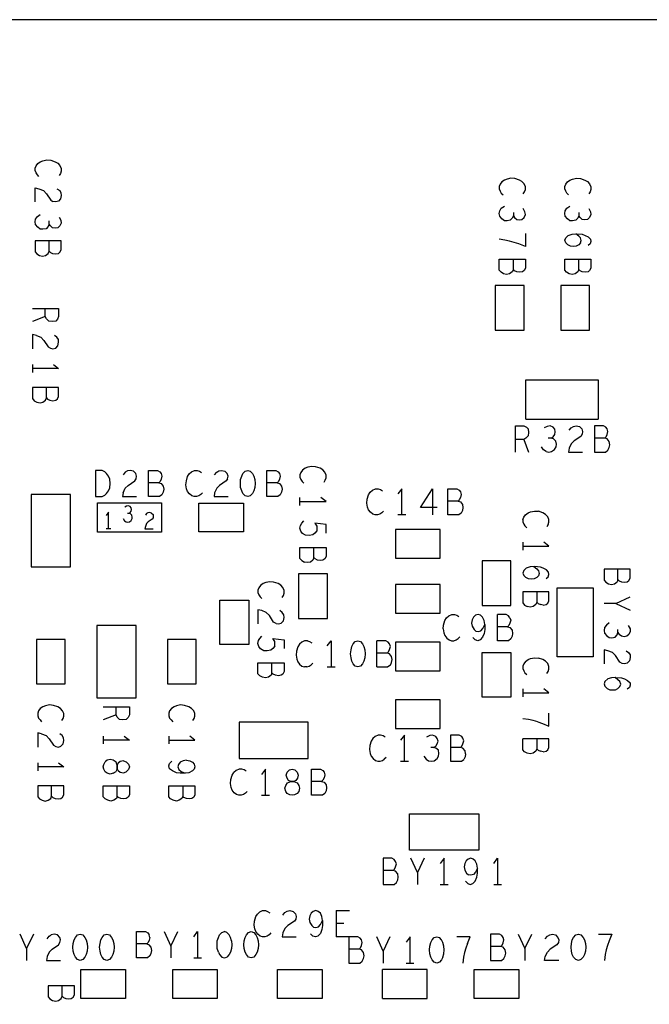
# Model space of a CAD drawing. Extents: x 17.9 to 50.9, y 20.7 to 41.7.
# Tile 6 of 14: x 31.9 to 34.3, y 33 to 36.8. Entities that reach past the tile are written whole.
import ezdxf

# ---------------------------------------------------------------- set-up
doc = ezdxf.new("R2010")
doc.units = 0
doc.layers.add('RVP8-IFD_E_bas', color=2, linetype='CONTINUOUS')

msp = doc.modelspace()

# ---------------------------------------------------------------- linework, layer by layer
at = {"layer": 'RVP8-IFD_E_bas'}
for points in [[(43.934, 28.771), (43.934, 36.771), (25.934, 36.771), (25.934, 36.771)], [(31.989, 36.172), (31.983, 36.179), (31.978, 36.186), (31.974, 36.195), (31.974, 36.204), (31.978, 36.213), (31.984, 36.222), (31.994, 36.229), (32.004, 36.233), (32.019, 36.236), (32.034, 36.235), (32.051, 36.229), (32.061, 36.223), (32.069, 36.214), (32.074, 36.203), (32.074, 36.193), (32.071, 36.184), (32.066, 36.176)], [(33.836, 36.106), (33.841, 36.114), (33.844, 36.123), (33.844, 36.133), (33.839, 36.144), (33.831, 36.153), (33.821, 36.159), (33.804, 36.165), (33.789, 36.166), (33.774, 36.163), (33.764, 36.159), (33.754, 36.152), (33.748, 36.143), (33.744, 36.134), (33.744, 36.125), (33.748, 36.116), (33.752, 36.109), (33.759, 36.102)], [(33.998, 36.116), (33.994, 36.125), (33.994, 36.134), (33.998, 36.143), (34.004, 36.152), (34.014, 36.159), (34.024, 36.163), (34.039, 36.166), (34.054, 36.165), (34.071, 36.159), (34.081, 36.153), (34.089, 36.144), (34.094, 36.133), (34.094, 36.123), (34.091, 36.114), (34.086, 36.106)], [(31.974, 36.076), (31.974, 36.129), (31.989, 36.126), (32.006, 36.119), (32.018, 36.107), (32.034, 36.082), (32.042, 36.077)], [(32.057, 36.126), (32.068, 36.119), (32.072, 36.11), (32.074, 36.1), (32.071, 36.087), (32.063, 36.078), (32.053, 36.076), (32.042, 36.077)], [(34.009, 36.102), (34.002, 36.109), (33.998, 36.116)], [(33.764, 36.004), (33.754, 36.011), (33.746, 36.021), (33.744, 36.031), (33.746, 36.042), (33.752, 36.052), (33.764, 36.06)], [(33.798, 36.035), (33.798, 36.023), (33.794, 36.014), (33.786, 36.006), (33.774, 36.003), (33.764, 36.004)], [(33.798, 36.023), (33.803, 36.016), (33.811, 36.009), (33.821, 36.007), (33.831, 36.009), (33.839, 36.016), (33.844, 36.027), (33.842, 36.038), (33.836, 36.05)], [(33.994, 36.031), (33.996, 36.042), (34.002, 36.052), (34.014, 36.06)], [(34.086, 36.05), (34.092, 36.038), (34.094, 36.027), (34.089, 36.016), (34.081, 36.009), (34.071, 36.007), (34.061, 36.009), (34.053, 36.016), (34.048, 36.023), (34.044, 36.014), (34.036, 36.006), (34.024, 36.003), (34.014, 36.004), (34.004, 36.011), (33.996, 36.021)], [(34.048, 36.035), (34.048, 36.023)], [(32.028, 35.991), (32.024, 35.982), (32.016, 35.973), (32.004, 35.971), (31.994, 35.972), (31.984, 35.979), (31.976, 35.989), (31.974, 35.999), (31.976, 36.01)], [(31.976, 36.01), (31.983, 36.02), (31.994, 36.028)], [(32.066, 36.018), (32.072, 36.006), (32.074, 35.995), (32.069, 35.984), (32.061, 35.977), (32.051, 35.975), (32.041, 35.977), (32.033, 35.984), (32.028, 35.991), (32.028, 36.003)], [(33.996, 36.021), (33.994, 36.031)], [(31.974, 35.927), (31.974, 35.885), (31.981, 35.877), (31.991, 35.871), (32.002, 35.869), (32.014, 35.871), (32.024, 35.879), (32.028, 35.888), (32.028, 35.927)], [(32.028, 35.888), (32.033, 35.883), (32.041, 35.879), (32.053, 35.877), (32.063, 35.879), (32.069, 35.884), (32.074, 35.893), (32.074, 35.927), (31.974, 35.927)], [(33.819, 35.915), (33.801, 35.921), (33.784, 35.926), (33.766, 35.93), (33.744, 35.933)], [(33.844, 35.955), (33.844, 35.905), (33.819, 35.915)], [(34.037, 35.907), (34.026, 35.906), (34.016, 35.907), (34.006, 35.912), (33.998, 35.92), (33.994, 35.929), (33.998, 35.939), (34.007, 35.948), (34.022, 35.953), (34.039, 35.954), (34.061, 35.952), (34.072, 35.948), (34.084, 35.942), (34.092, 35.933), (34.094, 35.924), (34.091, 35.915), (34.083, 35.909)], [(34.054, 35.919), (34.057, 35.928), (34.054, 35.938), (34.048, 35.945), (34.036, 35.954)], [(34.054, 35.919), (34.048, 35.912), (34.037, 35.907)], [(33.798, 35.818), (33.798, 35.857)], [(34.048, 35.818), (34.048, 35.857)], [(31.964, 35.669), (32.064, 35.669), (32.064, 35.638), (32.059, 35.628), (32.053, 35.621), (32.039, 35.619), (32.026, 35.621), (32.018, 35.629), (32.013, 35.638), (31.964, 35.619)], [(32.013, 35.638), (32.013, 35.669)], [(31.964, 35.569), (31.964, 35.515)], [(31.979, 35.566), (31.964, 35.569)], [(31.979, 35.566), (31.996, 35.559), (32.007, 35.547), (32.024, 35.522), (32.033, 35.517), (32.042, 35.515), (32.053, 35.518), (32.061, 35.527), (32.064, 35.54), (32.063, 35.55), (32.057, 35.559), (32.048, 35.566)], [(32.044, 35.455), (32.064, 35.44), (31.964, 35.44)], [(31.964, 35.455), (31.964, 35.425)], [(33.846, 35.246), (33.846, 35.396)], [(33.846, 35.396), (34.122, 35.396), (34.122, 35.246)], [(31.964, 35.367), (31.964, 35.325), (31.971, 35.317), (31.981, 35.312), (31.993, 35.309), (32.004, 35.312), (32.014, 35.319), (32.018, 35.328), (32.018, 35.367)], [(32.018, 35.328), (32.022, 35.323), (32.031, 35.319), (32.042, 35.317), (32.053, 35.319), (32.059, 35.324), (32.064, 35.333), (32.064, 35.367), (31.964, 35.367)], [(33.846, 35.246), (34.122, 35.246)], [(33.806, 35.121), (33.806, 35.221), (33.838, 35.221), (33.848, 35.216), (33.854, 35.209), (33.856, 35.196), (33.854, 35.183), (33.846, 35.174), (33.838, 35.169), (33.806, 35.169)], [(33.942, 35.174), (33.95, 35.179), (33.956, 35.188), (33.958, 35.198), (33.956, 35.208), (33.95, 35.216), (33.938, 35.221), (33.927, 35.219), (33.915, 35.213)], [(34.011, 35.204), (34.019, 35.214), (34.028, 35.219), (34.038, 35.221), (34.05, 35.218), (34.059, 35.209), (34.062, 35.199), (34.061, 35.189), (34.055, 35.181), (34.03, 35.164), (34.019, 35.153), (34.011, 35.136), (34.008, 35.121), (34.062, 35.121)], [(34.147, 35.174), (34.152, 35.179), (34.156, 35.188), (34.159, 35.199), (34.156, 35.209), (34.151, 35.216), (34.142, 35.221), (34.108, 35.221), (34.108, 35.121)], [(33.923, 35.123), (33.934, 35.121), (33.944, 35.123), (33.955, 35.131), (33.961, 35.141), (33.962, 35.151), (33.96, 35.163), (33.951, 35.171), (33.942, 35.174), (33.931, 35.174)], [(34.108, 35.121), (34.15, 35.121), (34.159, 35.128), (34.164, 35.138), (34.166, 35.149), (34.164, 35.161), (34.156, 35.171), (34.147, 35.174), (34.108, 35.174)], [(33.838, 35.169), (33.856, 35.121)], [(33.923, 35.123), (33.913, 35.129), (33.905, 35.141)], [(33.076, 35.006), (33.081, 35.014), (33.084, 35.023), (33.084, 35.033), (33.079, 35.044), (33.071, 35.053), (33.061, 35.059), (33.044, 35.064), (33.029, 35.066), (33.014, 35.063), (33.004, 35.059), (32.994, 35.052), (32.987, 35.043), (32.984, 35.034), (32.984, 35.025), (32.987, 35.016), (32.993, 35.009), (32.999, 35.002)], [(32.31, 34.966), (32.318, 34.983), (32.329, 34.994), (32.354, 35.011), (32.36, 35.019), (32.361, 35.029), (32.358, 35.039), (32.349, 35.048), (32.337, 35.051), (32.326, 35.049), (32.318, 35.044), (32.31, 35.034)], [(32.449, 34.951), (32.407, 34.951), (32.407, 35.051), (32.441, 35.051), (32.45, 35.046)], [(32.45, 35.046), (32.455, 35.039), (32.458, 35.029), (32.455, 35.018)], [(32.563, 34.961), (32.556, 34.971), (32.552, 34.981), (32.549, 34.996), (32.551, 35.011), (32.556, 35.028), (32.562, 35.038), (32.571, 35.046), (32.582, 35.051), (32.592, 35.051), (32.601, 35.048), (32.609, 35.043)], [(32.659, 35.034), (32.667, 35.044), (32.675, 35.049), (32.686, 35.051), (32.698, 35.048), (32.707, 35.039)], [(32.708, 35.019), (32.71, 35.029), (32.707, 35.039)], [(32.916, 34.979), (32.914, 34.968), (32.909, 34.958), (32.9, 34.951), (32.858, 34.951), (32.858, 35.051), (32.892, 35.051), (32.901, 35.046), (32.906, 35.039), (32.909, 35.029), (32.906, 35.018), (32.902, 35.009), (32.897, 35.004), (32.858, 35.004)], [(32.455, 35.018), (32.451, 35.009), (32.446, 35.004), (32.407, 35.004)], [(32.446, 35.004), (32.455, 35.001)], [(32.455, 35.001), (32.463, 34.991), (32.465, 34.979), (32.463, 34.968), (32.458, 34.958)], [(32.678, 34.994), (32.667, 34.983), (32.659, 34.966), (32.657, 34.951), (32.71, 34.951)], [(32.708, 35.019), (32.703, 35.011), (32.678, 34.994)], [(32.897, 35.004), (32.906, 35.001), (32.914, 34.991), (32.916, 34.979)], [(32.31, 34.966), (32.307, 34.951)], [(32.307, 34.951), (32.361, 34.951)], [(32.458, 34.958), (32.449, 34.951)], [(32.613, 34.966), (32.606, 34.959), (32.599, 34.954), (32.59, 34.951), (32.581, 34.951), (32.572, 34.954), (32.563, 34.961)], [(32.984, 34.917), (32.984, 34.947)], [(32.984, 34.932), (33.084, 34.932), (33.064, 34.947)], [(33.253, 34.891), (33.246, 34.901), (33.242, 34.911), (33.239, 34.926), (33.241, 34.941), (33.246, 34.958), (33.252, 34.968), (33.261, 34.976), (33.272, 34.981), (33.283, 34.981), (33.291, 34.978), (33.299, 34.973)], [(33.373, 34.881), (33.373, 34.981), (33.358, 34.961)], [(33.507, 34.909), (33.444, 34.909), (33.49, 34.981), (33.49, 34.881)], [(33.59, 34.881), (33.548, 34.881), (33.548, 34.981), (33.582, 34.981)], [(33.582, 34.981), (33.591, 34.976), (33.596, 34.969), (33.599, 34.959), (33.596, 34.948), (33.592, 34.939), (33.587, 34.934), (33.596, 34.931), (33.604, 34.921), (33.606, 34.909), (33.604, 34.898), (33.599, 34.888), (33.59, 34.881)], [(32.212, 34.815), (32.212, 34.927), (32.456, 34.927)], [(32.333, 34.887), (32.337, 34.89), (32.341, 34.895), (32.342, 34.902), (32.341, 34.908), (32.337, 34.913), (32.33, 34.916), (32.323, 34.915), (32.316, 34.911)], [(32.456, 34.927), (32.456, 34.815)], [(33.587, 34.934), (33.548, 34.934)], [(32.254, 34.829), (32.254, 34.891), (32.245, 34.879)], [(32.31, 34.867), (32.315, 34.859), (32.321, 34.855), (32.328, 34.854), (32.334, 34.855), (32.34, 34.86), (32.344, 34.867), (32.345, 34.873), (32.343, 34.88), (32.338, 34.885), (32.333, 34.887), (32.326, 34.887)], [(32.418, 34.888), (32.424, 34.883), (32.425, 34.877), (32.424, 34.87), (32.421, 34.865), (32.406, 34.855), (32.399, 34.848), (32.395, 34.837), (32.393, 34.828), (32.425, 34.828)], [(32.418, 34.888), (32.411, 34.89), (32.404, 34.889), (32.399, 34.886), (32.395, 34.88)], [(33.303, 34.896), (33.297, 34.889), (33.289, 34.884), (33.28, 34.881), (33.271, 34.881), (33.262, 34.884), (33.253, 34.891)], [(33.388, 34.881), (33.358, 34.881)], [(33.834, 34.864), (33.838, 34.873), (33.844, 34.882), (33.854, 34.889), (33.864, 34.893), (33.879, 34.896), (33.894, 34.895)], [(33.931, 34.844), (33.934, 34.853), (33.934, 34.863), (33.929, 34.874), (33.921, 34.883), (33.911, 34.889), (33.894, 34.895)], [(33.084, 34.811), (33.084, 34.845), (33.041, 34.849), (33.048, 34.838), (33.049, 34.829), (33.048, 34.82), (33.041, 34.811), (33.033, 34.805), (33.019, 34.802), (33.006, 34.804), (32.994, 34.81), (32.987, 34.819), (32.984, 34.83), (32.986, 34.841), (32.991, 34.85), (32.999, 34.858)], [(33.834, 34.864), (33.834, 34.855), (33.838, 34.846), (33.842, 34.839), (33.849, 34.832)], [(33.931, 34.844), (33.926, 34.836)], [(32.456, 34.815), (32.212, 34.815)], [(32.245, 34.829), (32.263, 34.829)], [(32.991, 34.707), (32.984, 34.715), (32.984, 34.757), (33.084, 34.757)], [(33.084, 34.757), (33.084, 34.723), (33.079, 34.714), (33.072, 34.709), (33.063, 34.707), (33.051, 34.709), (33.042, 34.713), (33.037, 34.718), (33.034, 34.709), (33.024, 34.701), (33.013, 34.699), (33.001, 34.701)], [(33.037, 34.718), (33.037, 34.757)], [(33.834, 34.777), (33.834, 34.747)], [(33.834, 34.762), (33.934, 34.762)], [(33.934, 34.762), (33.914, 34.777)], [(32.991, 34.707), (33.001, 34.701)], [(33.862, 34.683), (33.847, 34.678), (33.838, 34.669), (33.834, 34.659), (33.838, 34.65), (33.846, 34.642)], [(33.876, 34.684), (33.888, 34.675), (33.894, 34.668), (33.897, 34.658), (33.894, 34.649), (33.888, 34.642), (33.877, 34.637), (33.866, 34.636), (33.856, 34.637), (33.846, 34.642)], [(33.901, 34.682), (33.879, 34.684), (33.862, 34.683)], [(33.923, 34.639), (33.931, 34.645), (33.934, 34.654), (33.932, 34.663), (33.924, 34.672), (33.912, 34.678), (33.901, 34.682)], [(34.144, 34.674), (34.144, 34.632), (34.151, 34.624), (34.161, 34.618), (34.173, 34.616), (34.184, 34.618), (34.194, 34.626)], [(34.244, 34.674), (34.144, 34.674)], [(34.197, 34.635), (34.197, 34.674)], [(34.202, 34.63), (34.211, 34.626), (34.222, 34.624), (34.232, 34.626), (34.239, 34.631), (34.244, 34.64), (34.244, 34.674)], [(32.911, 34.613), (32.901, 34.619), (32.884, 34.625), (32.869, 34.626), (32.854, 34.623), (32.844, 34.619), (32.834, 34.612), (32.827, 34.603), (32.824, 34.594), (32.824, 34.585), (32.827, 34.576), (32.833, 34.569), (32.839, 34.562)], [(32.921, 34.574), (32.924, 34.583), (32.924, 34.593), (32.919, 34.604), (32.911, 34.613)], [(34.202, 34.63), (34.197, 34.635), (34.194, 34.626)], [(32.916, 34.566), (32.921, 34.574)], [(33.834, 34.587), (33.834, 34.545), (33.841, 34.537), (33.851, 34.532)], [(33.912, 34.537), (33.923, 34.539), (33.929, 34.544), (33.934, 34.553), (33.934, 34.587), (33.834, 34.587)], [(33.888, 34.587), (33.888, 34.548), (33.884, 34.539), (33.874, 34.532), (33.862, 34.529), (33.851, 34.532)], [(33.888, 34.548), (33.893, 34.543), (33.901, 34.539)], [(33.912, 34.537), (33.901, 34.539)], [(34.189, 34.543), (34.144, 34.543)], [(34.189, 34.543), (34.244, 34.568)], [(34.189, 34.543), (34.244, 34.518)], [(32.893, 34.467), (32.884, 34.472), (32.868, 34.497), (32.856, 34.509), (32.839, 34.516), (32.824, 34.519), (32.824, 34.465)], [(32.893, 34.467), (32.903, 34.465), (32.912, 34.468), (32.921, 34.477), (32.924, 34.49), (32.923, 34.5), (32.917, 34.509), (32.908, 34.516)], [(33.53, 34.446), (33.532, 34.461), (33.537, 34.478), (33.543, 34.488), (33.552, 34.496), (33.563, 34.501), (33.574, 34.501), (33.582, 34.498), (33.59, 34.493)], [(33.687, 34.478), (33.681, 34.491), (33.673, 34.498), (33.664, 34.501), (33.654, 34.498), (33.646, 34.491), (33.641, 34.481), (33.639, 34.468), (33.641, 34.456), (33.648, 34.444), (33.655, 34.438), (33.664, 34.436), (33.674, 34.439), (33.682, 34.448), (33.689, 34.463), (33.689, 34.444), (33.687, 34.429), (33.681, 34.414), (33.672, 34.404), (33.662, 34.401), (33.652, 34.404), (33.643, 34.413)], [(33.771, 34.501), (33.737, 34.501)], [(33.776, 34.454), (33.785, 34.451), (33.793, 34.441), (33.795, 34.429), (33.793, 34.418), (33.788, 34.408), (33.779, 34.401), (33.737, 34.401), (33.737, 34.501)], [(33.785, 34.489), (33.78, 34.496), (33.771, 34.501)], [(33.689, 34.463), (33.687, 34.478)], [(33.785, 34.489), (33.788, 34.479), (33.785, 34.468), (33.781, 34.459), (33.776, 34.454), (33.737, 34.454)], [(34.164, 34.469), (34.153, 34.461), (34.146, 34.451), (34.144, 34.44), (34.146, 34.43), (34.154, 34.42), (34.164, 34.413), (34.174, 34.412), (34.186, 34.415), (34.194, 34.423), (34.197, 34.432), (34.197, 34.444)], [(34.236, 34.459), (34.243, 34.447), (34.244, 34.436), (34.239, 34.425), (34.231, 34.418), (34.221, 34.416), (34.211, 34.418), (34.202, 34.425)], [(33.53, 34.446), (33.533, 34.431), (33.537, 34.421), (33.544, 34.411), (33.553, 34.404), (33.562, 34.401), (33.571, 34.401), (33.58, 34.404), (33.588, 34.409), (33.594, 34.416)], [(34.197, 34.432), (34.202, 34.425)], [(32.873, 34.365), (32.859, 34.362), (32.846, 34.363), (32.834, 34.37), (32.827, 34.379), (32.824, 34.39), (32.826, 34.402), (32.831, 34.41), (32.839, 34.418)], [(32.881, 34.409), (32.924, 34.405), (32.924, 34.371)], [(32.888, 34.38), (32.889, 34.389), (32.888, 34.398), (32.881, 34.409)], [(32.991, 34.396), (32.982, 34.388), (32.976, 34.378), (32.971, 34.361), (32.97, 34.346), (32.972, 34.331), (32.976, 34.321), (32.983, 34.311), (32.992, 34.304), (33.001, 34.301)], [(33.013, 34.401), (33.002, 34.401), (32.991, 34.396)], [(33.013, 34.401), (33.021, 34.398), (33.029, 34.393)], [(33.088, 34.381), (33.103, 34.401), (33.103, 34.301)], [(33.278, 34.301), (33.278, 34.401)], [(33.317, 34.354), (33.322, 34.359), (33.326, 34.368), (33.329, 34.379), (33.326, 34.389), (33.321, 34.396), (33.312, 34.401), (33.278, 34.401)], [(32.888, 34.38), (32.881, 34.371), (32.873, 34.365)], [(33.329, 34.308), (33.334, 34.318), (33.336, 34.329), (33.334, 34.341), (33.326, 34.351), (33.317, 34.354), (33.278, 34.354)], [(34.176, 34.356), (34.159, 34.363), (34.144, 34.366), (34.144, 34.313)], [(34.176, 34.356), (34.188, 34.344)], [(34.228, 34.363), (34.237, 34.356), (34.243, 34.347), (34.244, 34.337), (34.241, 34.324), (34.232, 34.315), (34.222, 34.313), (34.213, 34.314), (34.204, 34.319), (34.188, 34.344)], [(32.877, 34.278), (32.877, 34.317)], [(33.01, 34.301), (33.019, 34.304), (33.027, 34.309), (33.033, 34.316)], [(33.329, 34.308), (33.32, 34.301)], [(33.844, 34.322), (33.838, 34.313), (33.834, 34.304), (33.834, 34.295), (33.838, 34.286), (33.842, 34.279), (33.849, 34.272)], [(33.844, 34.322), (33.854, 34.329), (33.864, 34.333), (33.879, 34.336), (33.894, 34.334)], [(33.926, 34.276), (33.931, 34.284), (33.934, 34.293), (33.934, 34.303), (33.929, 34.314), (33.921, 34.323), (33.911, 34.329), (33.894, 34.334)], [(33.01, 34.301), (33.001, 34.301)], [(33.088, 34.301), (33.118, 34.301)], [(33.278, 34.301), (33.32, 34.301)], [(34.189, 34.261), (34.173, 34.26), (34.158, 34.255), (34.147, 34.246), (34.144, 34.236), (34.147, 34.227), (34.156, 34.219), (34.166, 34.214), (34.176, 34.213), (34.188, 34.214), (34.197, 34.219)], [(34.204, 34.245), (34.197, 34.252), (34.186, 34.261)], [(34.189, 34.261), (34.211, 34.259)], [(34.204, 34.226), (34.208, 34.235), (34.204, 34.245)], [(34.211, 34.259), (34.222, 34.255), (34.234, 34.249), (34.243, 34.24), (34.244, 34.231), (34.241, 34.222), (34.232, 34.216)], [(33.834, 34.217), (33.834, 34.187)], [(33.834, 34.202), (33.934, 34.202)], [(33.934, 34.202), (33.914, 34.217)], [(34.204, 34.226), (34.197, 34.219)], [(32.029, 34.156), (32.014, 34.153), (32.004, 34.149), (31.994, 34.142), (31.987, 34.133), (31.984, 34.124), (31.984, 34.115), (31.987, 34.106), (31.993, 34.099), (31.999, 34.092)], [(32.076, 34.096), (32.081, 34.104), (32.084, 34.113), (32.084, 34.123), (32.079, 34.134), (32.071, 34.143), (32.061, 34.149), (32.044, 34.154), (32.029, 34.156)], [(32.529, 34.156), (32.514, 34.153), (32.504, 34.149), (32.494, 34.142), (32.487, 34.133), (32.484, 34.124), (32.484, 34.115), (32.487, 34.106), (32.493, 34.099), (32.499, 34.092)], [(32.576, 34.096), (32.581, 34.104), (32.584, 34.113), (32.584, 34.123), (32.579, 34.134), (32.571, 34.143), (32.561, 34.149), (32.544, 34.154), (32.529, 34.156)], [(32.234, 34.149), (32.334, 34.149), (32.334, 34.118), (32.329, 34.108), (32.322, 34.101), (32.309, 34.099), (32.296, 34.101), (32.287, 34.109), (32.283, 34.118), (32.234, 34.099)], [(32.283, 34.118), (32.283, 34.149)], [(33.909, 34.085), (33.934, 34.075), (33.934, 34.125)], [(33.891, 34.091), (33.874, 34.096), (33.856, 34.1), (33.834, 34.103)], [(33.891, 34.091), (33.909, 34.085)], [(31.984, 34.049), (31.984, 33.995)], [(31.999, 34.046), (31.984, 34.049)], [(31.999, 34.046), (32.016, 34.039), (32.028, 34.027), (32.044, 34.002), (32.053, 33.997), (32.063, 33.995), (32.072, 33.998), (32.081, 34.007), (32.084, 34.02), (32.083, 34.03), (32.077, 34.039), (32.068, 34.046)], [(32.234, 34.037), (32.234, 34.007)], [(32.334, 34.022), (32.234, 34.022)], [(32.314, 34.037), (32.334, 34.022)], [(32.484, 34.037), (32.484, 34.007)], [(32.484, 34.022), (32.584, 34.022), (32.564, 34.037)], [(33.292, 34.041), (33.282, 34.041), (33.271, 34.036), (33.262, 34.028), (33.256, 34.018), (33.251, 34.001), (33.25, 33.986), (33.252, 33.971), (33.256, 33.961), (33.263, 33.951), (33.272, 33.944), (33.281, 33.941), (33.29, 33.941), (33.299, 33.944), (33.306, 33.949)], [(33.309, 34.033), (33.301, 34.038), (33.292, 34.041)], [(33.383, 33.941), (33.383, 34.041), (33.368, 34.021)], [(33.494, 33.994), (33.502, 33.999), (33.508, 34.008), (33.511, 34.018), (33.508, 34.028), (33.502, 34.036), (33.49, 34.041), (33.479, 34.039), (33.467, 34.033)], [(33.558, 34.041), (33.558, 33.941), (33.6, 33.941), (33.609, 33.948)], [(33.592, 34.041), (33.558, 34.041)], [(33.602, 33.999), (33.606, 34.008), (33.609, 34.019), (33.606, 34.029), (33.601, 34.036), (33.592, 34.041)], [(33.888, 34.027), (33.888, 33.988), (33.884, 33.979), (33.874, 33.972), (33.862, 33.969), (33.851, 33.972), (33.841, 33.977), (33.834, 33.985), (33.834, 34.027)], [(33.912, 33.977), (33.923, 33.979), (33.929, 33.984), (33.934, 33.993), (33.934, 34.027), (33.834, 34.027)], [(33.457, 33.961), (33.465, 33.949), (33.475, 33.943), (33.486, 33.941), (33.496, 33.943), (33.507, 33.951), (33.513, 33.961), (33.514, 33.971), (33.512, 33.983), (33.503, 33.991), (33.494, 33.994), (33.483, 33.994)], [(33.597, 33.994), (33.558, 33.994)], [(33.597, 33.994), (33.602, 33.999)], [(33.616, 33.969), (33.614, 33.981), (33.606, 33.991), (33.597, 33.994)], [(33.616, 33.969), (33.614, 33.958), (33.609, 33.948)], [(33.888, 33.988), (33.893, 33.983), (33.901, 33.979)], [(33.912, 33.977), (33.901, 33.979)], [(32.064, 33.935), (32.084, 33.92), (31.984, 33.92)], [(31.984, 33.935), (31.984, 33.905)], [(32.272, 33.895), (32.261, 33.892), (32.249, 33.895), (32.241, 33.901), (32.236, 33.911), (32.234, 33.92), (32.236, 33.929), (32.241, 33.939)], [(32.291, 33.906), (32.287, 33.914), (32.287, 33.926), (32.283, 33.938), (32.272, 33.945), (32.261, 33.948), (32.249, 33.945), (32.241, 33.939)], [(32.311, 33.943), (32.299, 33.94), (32.291, 33.934), (32.287, 33.926), (32.287, 33.914), (32.283, 33.902)], [(32.311, 33.943), (32.322, 33.939), (32.331, 33.93), (32.334, 33.92), (32.331, 33.91), (32.322, 33.901)], [(32.551, 33.945), (32.539, 33.943), (32.528, 33.937), (32.521, 33.929), (32.519, 33.92), (32.522, 33.91), (32.531, 33.902), (32.546, 33.895), (32.528, 33.895), (32.513, 33.897), (32.498, 33.904), (32.487, 33.912), (32.484, 33.923), (32.487, 33.933), (32.496, 33.942)], [(32.551, 33.945), (32.564, 33.943), (32.574, 33.938), (32.581, 33.93), (32.584, 33.92), (32.581, 33.911), (32.574, 33.904), (32.561, 33.897), (32.546, 33.895)], [(33.313, 33.956), (33.306, 33.949)], [(33.368, 33.941), (33.398, 33.941)], [(32.272, 33.895), (32.283, 33.902)], [(32.291, 33.906), (32.299, 33.9), (32.311, 33.897), (32.322, 33.901)], [(32.751, 33.811), (32.742, 33.814), (32.733, 33.821), (32.726, 33.831), (32.722, 33.841), (32.72, 33.856), (32.721, 33.871), (32.726, 33.888), (32.732, 33.898)], [(32.779, 33.903), (32.771, 33.908), (32.763, 33.911), (32.752, 33.911), (32.741, 33.906), (32.732, 33.898)], [(32.853, 33.811), (32.853, 33.911), (32.838, 33.891)], [(33.067, 33.864), (33.076, 33.861), (33.084, 33.851), (33.086, 33.839), (33.084, 33.828), (33.079, 33.818), (33.07, 33.811), (33.028, 33.811), (33.028, 33.911), (33.062, 33.911), (33.071, 33.906), (33.076, 33.899), (33.079, 33.889)], [(33.079, 33.889), (33.076, 33.878), (33.072, 33.869), (33.067, 33.864), (33.028, 33.864)], [(31.984, 33.847), (31.984, 33.805), (31.991, 33.797), (32.001, 33.792), (32.013, 33.789), (32.024, 33.792), (32.034, 33.799), (32.037, 33.808), (32.037, 33.847)], [(32.037, 33.808), (32.042, 33.803), (32.051, 33.799), (32.063, 33.797), (32.072, 33.799), (32.079, 33.804), (32.084, 33.813), (32.084, 33.847), (31.984, 33.847)], [(32.287, 33.808), (32.287, 33.847)], [(32.537, 33.847), (32.537, 33.808), (32.534, 33.799), (32.524, 33.792), (32.513, 33.789), (32.501, 33.792), (32.491, 33.797), (32.484, 33.805), (32.484, 33.847), (32.584, 33.847), (32.584, 33.813), (32.579, 33.804), (32.572, 33.799), (32.563, 33.797), (32.551, 33.799), (32.542, 33.803), (32.537, 33.808)], [(32.783, 33.826), (32.777, 33.819), (32.769, 33.814), (32.76, 33.811), (32.751, 33.811)], [(32.838, 33.811), (32.868, 33.811)], [(33.349, 33.559), (33.344, 33.566), (33.335, 33.571), (33.301, 33.571), (33.301, 33.471), (33.343, 33.471), (33.352, 33.478), (33.357, 33.488), (33.359, 33.499), (33.357, 33.511), (33.349, 33.521), (33.34, 33.524), (33.301, 33.524)], [(33.34, 33.524), (33.345, 33.529), (33.349, 33.538), (33.352, 33.549), (33.349, 33.559)], [(33.432, 33.516), (33.407, 33.571)], [(33.458, 33.571), (33.432, 33.516), (33.432, 33.471)], [(33.534, 33.471), (33.534, 33.571), (33.519, 33.551)], [(33.626, 33.568), (33.618, 33.561), (33.613, 33.551), (33.611, 33.538), (33.613, 33.526), (33.62, 33.514), (33.627, 33.508)], [(33.661, 33.533), (33.659, 33.548), (33.653, 33.561), (33.645, 33.568), (33.636, 33.571), (33.626, 33.568)], [(33.723, 33.551), (33.738, 33.571), (33.738, 33.471)], [(33.615, 33.483), (33.624, 33.474), (33.634, 33.471), (33.644, 33.474), (33.653, 33.484), (33.659, 33.499), (33.661, 33.514), (33.661, 33.533), (33.654, 33.518), (33.646, 33.509), (33.636, 33.506), (33.627, 33.508)], [(33.519, 33.471), (33.549, 33.471)], [(33.723, 33.471), (33.753, 33.471)], [(32.841, 33.271), (32.832, 33.274), (32.823, 33.281), (32.816, 33.291), (32.812, 33.301), (32.81, 33.316), (32.811, 33.331), (32.816, 33.348), (32.822, 33.358), (32.831, 33.366), (32.842, 33.371), (32.853, 33.371), (32.861, 33.368), (32.869, 33.363)], [(32.919, 33.354), (32.927, 33.364), (32.936, 33.369), (32.946, 33.371), (32.958, 33.368), (32.967, 33.359), (32.97, 33.349), (32.968, 33.339), (32.963, 33.331), (32.938, 33.314), (32.927, 33.303), (32.919, 33.286), (32.917, 33.271), (32.97, 33.271)], [(33.045, 33.371), (33.035, 33.368), (33.027, 33.361), (33.022, 33.351), (33.02, 33.338), (33.022, 33.326), (33.029, 33.314), (33.036, 33.308), (33.045, 33.306), (33.055, 33.309), (33.063, 33.318), (33.07, 33.333), (33.07, 33.314), (33.068, 33.299), (33.062, 33.284), (33.053, 33.274), (33.043, 33.271), (33.033, 33.274), (33.024, 33.283)], [(33.07, 33.333), (33.068, 33.348), (33.062, 33.361), (33.054, 33.368), (33.045, 33.371)], [(33.122, 33.371), (33.173, 33.371)], [(33.122, 33.371), (33.122, 33.271)], [(33.122, 33.323), (33.152, 33.323)], [(31.942, 33.226), (31.917, 33.281)], [(31.968, 33.281), (31.942, 33.226), (31.942, 33.181)], [(32.02, 33.264), (32.028, 33.274), (32.036, 33.279)], [(32.028, 33.213), (32.039, 33.224), (32.064, 33.241), (32.069, 33.249), (32.071, 33.259), (32.068, 33.269), (32.059, 33.278), (32.047, 33.281), (32.036, 33.279)], [(32.361, 33.191), (32.361, 33.291), (32.395, 33.291)], [(32.412, 33.269), (32.409, 33.258), (32.405, 33.249), (32.4, 33.244), (32.361, 33.244)], [(32.395, 33.291), (32.404, 33.286), (32.409, 33.279)], [(32.412, 33.269), (32.409, 33.279)], [(32.467, 33.291), (32.492, 33.236), (32.492, 33.191)], [(32.492, 33.236), (32.518, 33.291)], [(32.579, 33.271), (32.594, 33.291), (32.594, 33.191)], [(32.673, 33.213), (32.669, 33.226), (32.668, 33.241), (32.669, 33.256), (32.673, 33.269), (32.678, 33.279), (32.686, 33.288), (32.696, 33.291)], [(32.723, 33.256), (32.719, 33.269), (32.714, 33.279), (32.706, 33.288), (32.696, 33.291)], [(32.723, 33.256), (32.724, 33.241), (32.723, 33.226), (32.719, 33.213), (32.714, 33.203), (32.706, 33.194)], [(32.873, 33.286), (32.867, 33.279), (32.859, 33.274), (32.85, 33.271), (32.841, 33.271)], [(33.173, 33.271), (33.122, 33.271)], [(33.171, 33.271), (33.171, 33.171), (33.213, 33.171), (33.222, 33.178), (33.227, 33.188), (33.229, 33.199), (33.227, 33.211), (33.219, 33.221), (33.21, 33.224), (33.171, 33.224)], [(33.21, 33.224), (33.215, 33.229), (33.219, 33.238), (33.222, 33.249), (33.219, 33.259), (33.214, 33.266), (33.205, 33.271), (33.171, 33.271)], [(33.327, 33.271), (33.302, 33.216), (33.277, 33.271)], [(33.404, 33.171), (33.404, 33.271), (33.389, 33.251)], [(33.483, 33.193), (33.479, 33.206), (33.478, 33.221), (33.479, 33.236), (33.483, 33.249), (33.488, 33.259), (33.496, 33.268), (33.506, 33.271), (33.516, 33.268)], [(33.529, 33.193), (33.533, 33.206), (33.534, 33.221), (33.533, 33.236), (33.529, 33.249), (33.524, 33.259), (33.516, 33.268)], [(33.633, 33.271), (33.583, 33.271)], [(33.623, 33.246), (33.633, 33.271)], [(33.745, 33.281), (33.711, 33.281), (33.711, 33.181), (33.753, 33.181), (33.762, 33.188), (33.767, 33.198), (33.769, 33.209), (33.767, 33.221), (33.759, 33.231), (33.75, 33.234), (33.711, 33.234)], [(33.75, 33.234), (33.755, 33.239), (33.759, 33.248), (33.762, 33.259), (33.759, 33.269), (33.754, 33.276), (33.745, 33.281)], [(33.817, 33.281), (33.842, 33.226), (33.842, 33.181)], [(33.842, 33.226), (33.868, 33.281)], [(33.92, 33.264), (33.928, 33.274), (33.937, 33.279), (33.947, 33.281), (33.959, 33.278), (33.968, 33.269), (33.971, 33.259), (33.97, 33.249), (33.964, 33.241), (33.939, 33.224), (33.928, 33.213)], [(34.123, 33.281), (34.174, 33.281), (34.163, 33.256), (34.157, 33.238), (34.152, 33.221), (34.148, 33.203), (34.146, 33.181)], [(32.4, 33.244), (32.409, 33.241)], [(32.412, 33.198), (32.417, 33.208), (32.419, 33.219), (32.417, 33.231), (32.409, 33.241)], [(33.623, 33.246), (33.617, 33.228), (33.612, 33.211), (33.608, 33.193), (33.606, 33.171)], [(32.028, 33.213), (32.02, 33.196), (32.018, 33.181), (32.071, 33.181)], [(32.403, 33.191), (32.361, 33.191)], [(32.412, 33.198), (32.403, 33.191)], [(32.579, 33.191), (32.609, 33.191)], [(32.673, 33.213), (32.678, 33.203), (32.686, 33.194), (32.696, 33.191), (32.706, 33.194)], [(33.302, 33.216), (33.302, 33.171)], [(33.529, 33.193), (33.524, 33.183), (33.516, 33.174), (33.506, 33.171), (33.496, 33.174), (33.488, 33.183), (33.483, 33.193)], [(33.971, 33.181), (33.917, 33.181), (33.92, 33.196), (33.928, 33.213)], [(33.299, 33.036), (33.299, 33.146)], [(33.469, 33.036), (33.469, 33.146), (33.299, 33.146)], [(33.389, 33.171), (33.419, 33.171)], [(32.024, 33.084), (32.024, 33.042), (32.031, 33.034), (32.041, 33.028), (32.053, 33.026), (32.064, 33.028), (32.074, 33.036), (32.077, 33.045), (32.077, 33.084)], [(32.103, 33.034), (32.112, 33.036), (32.119, 33.041), (32.124, 33.05), (32.124, 33.084), (32.024, 33.084)], [(32.077, 33.045), (32.083, 33.04), (32.091, 33.036), (32.103, 33.034)], [(33.299, 33.036), (33.469, 33.036)]]:
    msp.add_lwpolyline(points, dxfattribs=at)
for points in [[(33.772, 35.799), (33.761, 35.801), (33.751, 35.807), (33.744, 35.815), (33.744, 35.857), (33.844, 35.857), (33.844, 35.823), (33.839, 35.814), (33.833, 35.809), (33.822, 35.807), (33.811, 35.809), (33.803, 35.813), (33.798, 35.818), (33.794, 35.809), (33.784, 35.801), (33.772, 35.799)], [(34.022, 35.799), (34.011, 35.801), (34.001, 35.807), (33.994, 35.815), (33.994, 35.857), (34.094, 35.857), (34.094, 35.823), (34.089, 35.814), (34.083, 35.809), (34.072, 35.807), (34.061, 35.809), (34.053, 35.813), (34.048, 35.818), (34.044, 35.809), (34.034, 35.801), (34.022, 35.799)], [(33.839, 35.586), (33.839, 35.756), (33.729, 35.756), (33.729, 35.586), (33.839, 35.586)], [(33.979, 35.586), (34.089, 35.586), (34.089, 35.756), (33.979, 35.756), (33.979, 35.586)], [(32.259, 35.018), (32.254, 35.029), (32.247, 35.039), (32.24, 35.046), (32.23, 35.051), (32.204, 35.051), (32.204, 34.951), (32.23, 34.951), (32.24, 34.956), (32.247, 34.963), (32.254, 34.973), (32.259, 34.984), (32.26, 35.001), (32.259, 35.018)], [(32.812, 34.986), (32.808, 34.973), (32.803, 34.963), (32.795, 34.954), (32.785, 34.951), (32.775, 34.954), (32.767, 34.963), (32.762, 34.973), (32.758, 34.986), (32.757, 35.001), (32.758, 35.016), (32.762, 35.029), (32.767, 35.039), (32.775, 35.048), (32.785, 35.051), (32.795, 35.048), (32.803, 35.039), (32.808, 35.029), (32.812, 35.016), (32.813, 35.001), (32.812, 34.986)], [(31.959, 34.959), (31.959, 34.683), (32.109, 34.683), (32.109, 34.959), (31.959, 34.959)], [(32.769, 34.816), (32.599, 34.816), (32.599, 34.926), (32.769, 34.926), (32.769, 34.816)], [(33.349, 34.716), (33.519, 34.716), (33.519, 34.826), (33.349, 34.826), (33.349, 34.716)], [(33.679, 34.706), (33.679, 34.536), (33.789, 34.536), (33.789, 34.706), (33.679, 34.706)], [(32.979, 34.486), (33.089, 34.486), (33.089, 34.656), (32.979, 34.656), (32.979, 34.486)], [(33.349, 34.506), (33.519, 34.506), (33.519, 34.616), (33.349, 34.616), (33.349, 34.506)], [(34.103, 34.339), (33.965, 34.339), (33.965, 34.603), (34.103, 34.603), (34.103, 34.339)], [(32.679, 34.386), (32.679, 34.556), (32.789, 34.556), (32.789, 34.386), (32.679, 34.386)], [(32.209, 34.459), (32.209, 34.183), (32.359, 34.183), (32.359, 34.459), (32.209, 34.459)], [(31.979, 34.406), (31.979, 34.236), (32.089, 34.236), (32.089, 34.406), (31.979, 34.406)], [(32.479, 34.406), (32.479, 34.236), (32.589, 34.236), (32.589, 34.406), (32.479, 34.406)], [(33.182, 34.323), (33.179, 34.336), (33.177, 34.351), (33.179, 34.366), (33.182, 34.379), (33.187, 34.389), (33.195, 34.398), (33.205, 34.401), (33.215, 34.398), (33.223, 34.389), (33.228, 34.379), (33.232, 34.366), (33.233, 34.351), (33.232, 34.336), (33.228, 34.323), (33.223, 34.313), (33.215, 34.304), (33.205, 34.301), (33.195, 34.304), (33.187, 34.313), (33.182, 34.323)], [(33.349, 34.286), (33.519, 34.286), (33.519, 34.396), (33.349, 34.396), (33.349, 34.286)], [(33.679, 34.356), (33.789, 34.356), (33.789, 34.186), (33.679, 34.186), (33.679, 34.356)], [(32.841, 34.262), (32.831, 34.267), (32.824, 34.275), (32.824, 34.317), (32.924, 34.317), (32.924, 34.283), (32.919, 34.274), (32.912, 34.269), (32.903, 34.267), (32.891, 34.269), (32.882, 34.273), (32.877, 34.278), (32.874, 34.269), (32.864, 34.262), (32.853, 34.259), (32.841, 34.262)], [(33.349, 34.066), (33.519, 34.066), (33.519, 34.176), (33.349, 34.176), (33.349, 34.066)], [(32.752, 34.09), (32.752, 33.952), (33.016, 33.952), (33.016, 34.09), (32.752, 34.09)], [(32.93, 33.826), (32.927, 33.838), (32.93, 33.849), (32.937, 33.859), (32.949, 33.864), (32.941, 33.868), (32.935, 33.876), (32.932, 33.888), (32.936, 33.899), (32.945, 33.908), (32.955, 33.911), (32.965, 33.908), (32.974, 33.899), (32.978, 33.888), (32.975, 33.876), (32.969, 33.868), (32.961, 33.864), (32.949, 33.864), (32.961, 33.864), (32.973, 33.859), (32.98, 33.849), (32.983, 33.838), (32.98, 33.826), (32.974, 33.818), (32.964, 33.813), (32.955, 33.811), (32.946, 33.813), (32.936, 33.818), (32.93, 33.826)], [(32.263, 33.789), (32.251, 33.792), (32.241, 33.797), (32.234, 33.805), (32.234, 33.847), (32.334, 33.847), (32.334, 33.813), (32.329, 33.804), (32.322, 33.799), (32.313, 33.797), (32.301, 33.799), (32.292, 33.803), (32.287, 33.808), (32.284, 33.799), (32.274, 33.792), (32.263, 33.789)], [(33.402, 33.602), (33.402, 33.74), (33.666, 33.74), (33.666, 33.602), (33.402, 33.602)], [(32.136, 33.184), (32.128, 33.193), (32.123, 33.203), (32.119, 33.216), (32.118, 33.231), (32.119, 33.246), (32.123, 33.259), (32.128, 33.269), (32.136, 33.278), (32.146, 33.281), (32.156, 33.278), (32.164, 33.269), (32.169, 33.259), (32.173, 33.246), (32.174, 33.231), (32.173, 33.216), (32.169, 33.203), (32.164, 33.193), (32.156, 33.184), (32.146, 33.181), (32.136, 33.184)], [(32.225, 33.203), (32.222, 33.216), (32.22, 33.231), (32.222, 33.246), (32.225, 33.259), (32.23, 33.269), (32.238, 33.278), (32.248, 33.281), (32.258, 33.278), (32.266, 33.269), (32.271, 33.259), (32.275, 33.246), (32.276, 33.231), (32.275, 33.216), (32.271, 33.203), (32.266, 33.193), (32.258, 33.184), (32.248, 33.181), (32.238, 33.184), (32.23, 33.193), (32.225, 33.203)], [(32.808, 33.194), (32.798, 33.191), (32.788, 33.194), (32.78, 33.203), (32.775, 33.213), (32.771, 33.226), (32.77, 33.241), (32.771, 33.256), (32.775, 33.269), (32.78, 33.279), (32.788, 33.288), (32.798, 33.291), (32.808, 33.288), (32.816, 33.279), (32.821, 33.269), (32.825, 33.256), (32.826, 33.241), (32.825, 33.226), (32.821, 33.213), (32.816, 33.203), (32.808, 33.194)], [(34.02, 33.216), (34.018, 33.231), (34.02, 33.246), (34.023, 33.259), (34.028, 33.269), (34.036, 33.278), (34.046, 33.281), (34.056, 33.278), (34.064, 33.269), (34.069, 33.259), (34.073, 33.246), (34.074, 33.231), (34.073, 33.216), (34.069, 33.203), (34.064, 33.193), (34.056, 33.184), (34.046, 33.181), (34.036, 33.184), (34.028, 33.193), (34.023, 33.203), (34.02, 33.216)], [(32.319, 33.036), (32.149, 33.036), (32.149, 33.146), (32.319, 33.146), (32.319, 33.036)], [(32.669, 33.146), (32.669, 33.036), (32.499, 33.036), (32.499, 33.146), (32.669, 33.146)], [(33.069, 33.036), (32.899, 33.036), (32.899, 33.146), (33.069, 33.146), (33.069, 33.036)], [(33.819, 33.036), (33.649, 33.036), (33.649, 33.146), (33.819, 33.146), (33.819, 33.036)]]:
    msp.add_lwpolyline(points, close=True, dxfattribs=at)

doc.saveas('drawing.dxf')
